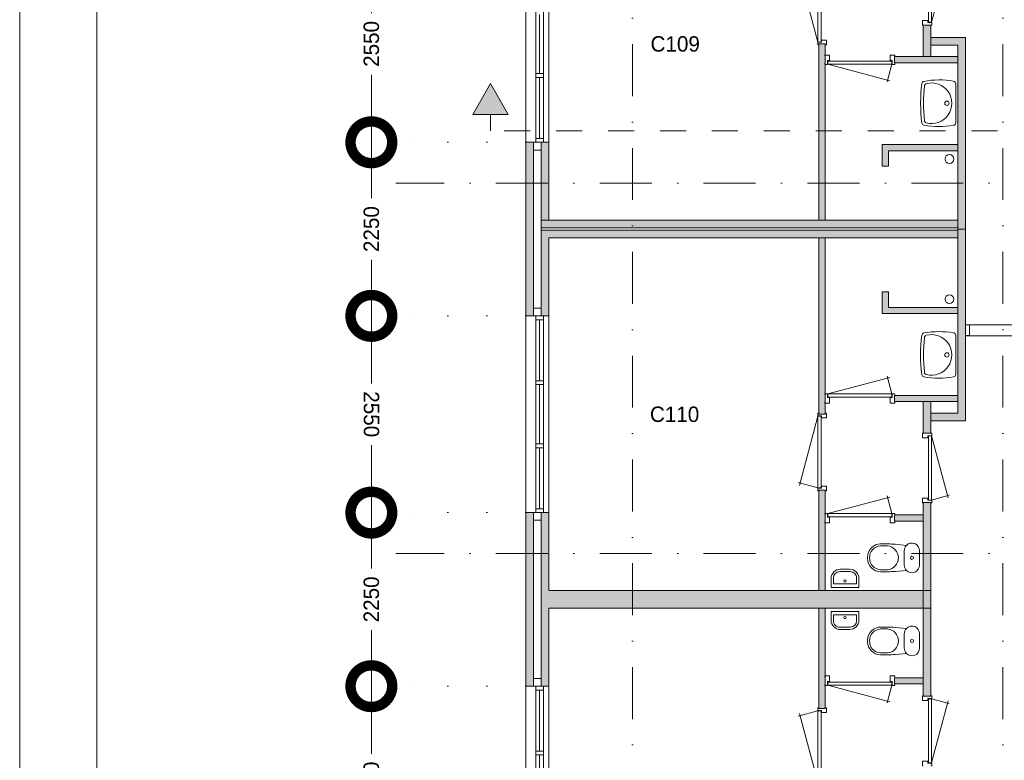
# Model space of a CAD drawing. Header units: millimetres. Extents: x -8493 to 75607, y -3060 to 56340.
# Tile 19 of 35: x -8493 to 4267, y 29214 to 38814. Entities that reach past the tile are written whole.
import ezdxf
from ezdxf.enums import TextEntityAlignment as Align

# ---------------------------------------------------------------- set-up
doc = ezdxf.new("R2010")
doc.units = ezdxf.units.MM
doc.header["$PDMODE"] = 3
doc.header["$PDSIZE"] = 1
for name, pattern in [('DGN1', [504.6, 0, -504.6]), ('DGN2', [672.8, 336.4, -336.4]), ('DGN4', [1345.6, 672.8, -336.4, 0, -336.4])]:
    doc.linetypes.add(name, pattern=pattern)
for name, color, linetype in [('1', 7, 'Continuous'), ('12', 7, 'Continuous'), ('16', 7, 'Continuous'), ('17', 7, 'Continuous'), ('30', 7, 'Continuous'), ('31', 7, 'Continuous'), ('32', 7, 'Continuous'), ('33', 7, 'Continuous'), ('40', 7, 'Continuous'), ('48', 7, 'Continuous'), ('56', 7, 'Continuous'), ('58', 7, 'Continuous'), ('62', 7, 'Continuous')]:
    doc.layers.add(name, color=color, linetype=linetype)
doc.styles.add('dgn003', font='dgn003.shx')
doc.styles.get("Standard").update_dxf_attribs({"font": 'arial.ttf'})
doc.dimstyles.get("Standard").update_dxf_attribs({"dimtxt": 0.18, "dimasz": 0.18, "dimexe": 0.18, "dimexo": 0.0625, "dimgap": 0.09, "dimtad": 0, "dimtih": 1, "dimtoh": 1, "dimdec": 4, "dimzin": 0, "dimdsep": 46, "dimtxsty": 'Standard', "dimcen": 0.09, "dimadec": 0, "dimazin": 0, "dimtfac": 1, "dimtdec": 4, "dimtofl": 0, "dimtmove": 0, "dimatfit": 3, "dimfxl": 1, "dimtolj": 1, "dimtzin": 0, "dimarcsym": 0})

# ---------------------------------------------------------------- blocks, each defined once
blk = doc.blocks.new('830R10124')
at = {"layer": '33', "color": 1, "linetype": 'Continuous', "lineweight": 0}
for p, q in [((108, -38), (336.87, -99.32)), ((108, -868), (322.82, -66.28))]:
    blk.add_line(p, q, dxfattribs=at)
at = {"layer": '33', "color": 92, "linetype": 'Continuous', "lineweight": 13, "true_color": 0x00e100, "flags": 128}
for points in [[(100, 0), (111, 0), (111, -35), (61, -35), (61, -60), (-11, -60), (-11, 0), (0, 0)], [(100, -906), (111, -906), (111, -871), (61, -871), (61, -846), (-11, -846), (-11, -906), (0, -906)]]:
    blk.add_lwpolyline(points, dxfattribs=at)
at = {"layer": '33', "color": 2, "linetype": 'Continuous', "lineweight": 13, "true_color": 0xf0f000, "flags": 128}
blk.add_lwpolyline([(108, -868), (108, -38), (68, -38), (68, -868), (108, -868)], dxfattribs=at)
blk = doc.blocks.new('CLOS0241')
at = {"layer": '40', "color": 7, "linetype": 'Continuous', "lineweight": 0}
for p, q in [((-528, 155), (-436, 155)), ((-670, -1), (-670, 1)), ((-220, -92), (-220, 92)), ((-528, -155), (-436, -155))]:
    blk.add_line(p, q, dxfattribs=at)
at = {"layer": '40', "color": 7, "linetype": 'Continuous', "lineweight": 0, "flags": 128}
for points in [[(-338, -176), (-192, -162), (-192, -162, 0.674333), (-20, -92), (-20, -92), (-20, 92), (-20, 92, 0.674333), (-192, 162), (-192, 162), (-338, 176), (-338, 176, 0.023285), (-431, 180), (-431, 180), (-525, 180), (-525, 180, 0.414214), (-695, 10), (-695, 10), (-695, -10), (-695, -10, 0.414214), (-525, -180), (-525, -180), (-431, -180), (-431, -180, 0.023285), (-338, -176)], [(-220, 92, -0.194504), (-192, 162)], [(-192, -162, -0.194504), (-220, -92)]]:
    blk.add_lwpolyline(points, format="xyb", dxfattribs=at)
at = {"layer": '40', "color": 7, "linetype": 'Continuous', "lineweight": 0}
blk.add_circle((-120, 0), 20, dxfattribs=at)
for centre, start, end in [((-514, 0), 94.9259, 265.0741), ((-450, 0), 274.9263, 85.0736)]:
    blk.add_arc(centre, 156, start, end, dxfattribs=at)
blk = doc.blocks.new('FT0141')
at = {"layer": '40', "color": 7, "linetype": 'Continuous', "lineweight": 0}
for p, q in [((180, -20), (-180, -20)), ((149, -65), (-149, -65)), ((-149, -65), (-149, -144)), ((180, -135), (180, -20))]:
    blk.add_line(p, q, dxfattribs=at)
at = {"layer": '40', "color": 7, "linetype": 'Continuous', "lineweight": 0, "flags": 128}
for points in [[(-180, -20), (-180, -135)], [(149, -144), (149, -65)], [(-69, -224), (69, -224)], [(-60, -255), (60, -255)]]:
    blk.add_lwpolyline(points, dxfattribs=at)
for points in [[(-60, -255, -0.414214), (-180, -135)], [(-69, -224, -0.414214), (-149, -144)]]:
    blk.add_lwpolyline(points, format="xyb", dxfattribs=at)
at = {"layer": '40', "color": 7, "linetype": 'Continuous', "lineweight": 0}
blk.add_circle((-1, -101), 15.1, dxfattribs=at)
for centre, radius in [((60, -135), 120), ((69, -144), 80)]:
    blk.add_arc(centre, radius, 270, 0, dxfattribs=at)
blk = doc.blocks.new('830R10125')
at = {"layer": '33', "color": 1, "linetype": 'Continuous', "lineweight": 0}
for p, q in [((-868, -108), (-66.28, -322.82)), ((-38, -108), (-99.32, -336.87))]:
    blk.add_line(p, q, dxfattribs=at)
at = {"layer": '33', "color": 92, "linetype": 'Continuous', "lineweight": 13, "true_color": 0x00e100, "flags": 128}
for points in [[(-906, -100), (-906, -111), (-871, -111), (-871, -61), (-846, -61), (-846, 11), (-906, 11), (-906, 0)], [(0, -100), (0, -111), (-35, -111), (-35, -61), (-60, -61), (-60, 11), (0, 11), (0, 0)]]:
    blk.add_lwpolyline(points, dxfattribs=at)
at = {"layer": '33', "color": 2, "linetype": 'Continuous', "lineweight": 13, "true_color": 0xf0f000, "flags": 128}
blk.add_lwpolyline([(-868, -108), (-38, -108), (-38, -68), (-868, -68), (-868, -108)], dxfattribs=at)
blk = doc.blocks.new('930L0942')
at = {"layer": '33', "color": 1, "linetype": 'Continuous', "lineweight": 0}
for p, q in [((-98, 968), (-353.44, 899.56)), ((-98, 38), (-338.7, 936.31))]:
    blk.add_line(p, q, dxfattribs=at)
at = {"layer": '33', "color": 92, "linetype": 'Continuous', "lineweight": 13, "true_color": 0x00e100, "flags": 128}
for points in [[(-90, 1006), (-101, 1006), (-101, 971), (-51, 971), (-51, 946), (11, 946), (11, 1006), (0, 1006)], [(-90, 0), (-101, 0), (-101, 35), (-51, 35), (-51, 60), (11, 60), (11, 0), (0, 0)]]:
    blk.add_lwpolyline(points, dxfattribs=at)
at = {"layer": '33', "color": 2, "linetype": 'Continuous', "lineweight": 13, "true_color": 0xf0f000, "flags": 128}
blk.add_lwpolyline([(-98, 968), (-98, 38), (-58, 38), (-58, 968), (-98, 968)], dxfattribs=at)
blk = doc.blocks.new('830R10127')
at = {"layer": '33', "color": 1, "linetype": 'Continuous', "lineweight": 0}
for p, q in [((108, 868), (322.82, 66.28)), ((108, 38), (336.87, 99.32))]:
    blk.add_line(p, q, dxfattribs=at)
at = {"layer": '33', "color": 92, "linetype": 'Continuous', "lineweight": 13, "true_color": 0x00e100, "flags": 128}
for points in [[(100, 906), (111, 906), (111, 871), (61, 871), (61, 846), (-11, 846), (-11, 906), (0, 906)], [(100, 0), (111, 0), (111, 35), (61, 35), (61, 60), (-11, 60), (-11, 0), (0, 0)]]:
    blk.add_lwpolyline(points, dxfattribs=at)
at = {"layer": '33', "color": 2, "linetype": 'Continuous', "lineweight": 13, "true_color": 0xf0f000, "flags": 128}
blk.add_lwpolyline([(108, 868), (108, 38), (68, 38), (68, 868), (108, 868)], dxfattribs=at)
blk = doc.blocks.new('CLOS0242')
at = {"layer": '40', "color": 7, "linetype": 'Continuous', "lineweight": 0}
for p, q in [((-528, 155), (-436, 155)), ((-670, 1), (-670, -1)), ((-220, 92), (-220, -93)), ((-528, -155), (-436, -155))]:
    blk.add_line(p, q, dxfattribs=at)
at = {"layer": '40', "color": 7, "linetype": 'Continuous', "lineweight": 0, "flags": 128}
for points in [[(-338, 176), (-192, 162), (-192, 162, -0.674333), (-20, 92), (-20, 92), (-20, -93), (-20, -93, -0.674333), (-192, -162), (-192, -162), (-338, -176), (-338, -176, -0.023285), (-431, -180), (-431, -180), (-525, -180), (-525, -180, -0.414214), (-695, -10), (-695, -10), (-695, 10), (-695, 10, -0.414214), (-525, 180), (-525, 180), (-431, 180), (-431, 180, -0.023285), (-338, 176)], [(-528, -155, -0.917521), (-528, 155)], [(-437, 155, -0.917514), (-437, -155)]]:
    blk.add_lwpolyline(points, format="xyb", dxfattribs=at)
at = {"layer": '40', "color": 7, "linetype": 'Continuous', "lineweight": 0}
blk.add_circle((-120, 0), 20, dxfattribs=at)
for centre, start, end in [((-120, 92), 135.9727, 180), ((-120, -93), 180, 224.0273)]:
    blk.add_arc(centre, 100, start, end, dxfattribs=at)
blk = doc.blocks.new('FT0142')
at = {"layer": '40', "color": 7, "linetype": 'Continuous', "lineweight": 0}
for p, q in [((-149, 65), (-149, 144)), ((180, 135), (180, 20)), ((180, 20), (-180, 20)), ((149, 65), (-149, 65))]:
    blk.add_line(p, q, dxfattribs=at)
at = {"layer": '40', "color": 7, "linetype": 'Continuous', "lineweight": 0, "flags": 128}
for points in [[(-180, 20), (-180, 135)], [(-69, 224), (69, 224)], [(-60, 255), (60, 255)], [(149, 144), (149, 65)]]:
    blk.add_lwpolyline(points, dxfattribs=at)
for points in [[(60, 255, -0.414214), (180, 135)], [(69, 224, -0.414214), (149, 144)]]:
    blk.add_lwpolyline(points, format="xyb", dxfattribs=at)
at = {"layer": '40', "color": 7, "linetype": 'Continuous', "lineweight": 0}
blk.add_circle((-1, 101), 15.1, dxfattribs=at)
for centre, radius in [((-60, 135), 120), ((-69, 144), 80)]:
    blk.add_arc(centre, radius, 90, 180, dxfattribs=at)
blk = doc.blocks.new('830R10128')
at = {"layer": '33', "color": 1, "linetype": 'Continuous', "lineweight": 0}
for p, q in [((-868, 108), (-66.28, 322.82)), ((-38, 108), (-99.32, 336.87))]:
    blk.add_line(p, q, dxfattribs=at)
at = {"layer": '33', "color": 92, "linetype": 'Continuous', "lineweight": 13, "true_color": 0x00e100, "flags": 128}
for points in [[(-906, 100), (-906, 111), (-871, 111), (-871, 61), (-846, 61), (-846, -11), (-906, -11), (-906, 0)], [(0, 100), (0, 111), (-35, 111), (-35, 61), (-60, 61), (-60, -11), (0, -11), (0, 0)]]:
    blk.add_lwpolyline(points, dxfattribs=at)
at = {"layer": '33', "color": 2, "linetype": 'Continuous', "lineweight": 13, "true_color": 0xf0f000, "flags": 128}
blk.add_lwpolyline([(-868, 108), (-38, 108), (-38, 68), (-868, 68), (-868, 108)], dxfattribs=at)
blk = doc.blocks.new('930L0943')
at = {"layer": '33', "color": 1, "linetype": 'Continuous', "lineweight": 0}
for p, q in [((-98, -38), (-338.7, -936.31)), ((-98, -968), (-353.44, -899.56))]:
    blk.add_line(p, q, dxfattribs=at)
at = {"layer": '33', "color": 92, "linetype": 'Continuous', "lineweight": 13, "true_color": 0x00e100, "flags": 128}
for points in [[(-90, 0), (-101, 0), (-101, -35), (-51, -35), (-51, -60), (11, -60), (11, 0), (0, 0)], [(-90, -1006), (-101, -1006), (-101, -971), (-51, -971), (-51, -946), (11, -946), (11, -1006), (0, -1006)]]:
    blk.add_lwpolyline(points, dxfattribs=at)
at = {"layer": '33', "color": 2, "linetype": 'Continuous', "lineweight": 13, "true_color": 0xf0f000, "flags": 128}
blk.add_lwpolyline([(-98, -968), (-98, -38), (-58, -38), (-58, -968), (-98, -968)], dxfattribs=at)
blk = doc.blocks.new('WT0142')
at = {"layer": '40', "color": 7, "linetype": 'Continuous', "lineweight": 0}
blk.add_line((-20, 253), (-20, -253), dxfattribs=at)
blk.add_circle((-133, 0), 28.1, dxfattribs=at)
for centre, radius, start, end in [((1669, 0), 2144, 173.1425, 186.8575), ((-426, 252), 33, 100.3455, 173.1425), ((-236, -766), 1068, 79.7983, 100.5514), ((-332, 0), 263, 254.8667, 105.1333), ((-53, 253), 33, 0, 79.9973), ((1707, 0), 2144, 173.9582, 186.0418), ((-392, 222), 33, 105.1333, 173.9582), ((-392, -222), 33, 186.0418, 254.8667), ((-53, -253), 33, 280.0027, 0), ((-426, -252), 33, 186.8575, 259.6545), ((-236, 766), 1068, 259.4486, 280.2017)]:
    blk.add_arc(centre, radius, start, end, dxfattribs=at)
blk = doc.blocks.new('830R10129')
at = {"layer": '33', "color": 1, "linetype": 'Continuous', "lineweight": 0}
for p, q in [((-868, 108), (-66.28, 322.82)), ((-38, 108), (-99.32, 336.87))]:
    blk.add_line(p, q, dxfattribs=at)
at = {"layer": '33', "color": 92, "linetype": 'Continuous', "lineweight": 13, "true_color": 0x00e100, "flags": 128}
for points in [[(-906, 100), (-906, 111), (-871, 111), (-871, 61), (-846, 61), (-846, -11), (-906, -11), (-906, 0)], [(0, 100), (0, 111), (-35, 111), (-35, 61), (-60, 61), (-60, -11), (0, -11), (0, 0)]]:
    blk.add_lwpolyline(points, dxfattribs=at)
at = {"layer": '33', "color": 2, "linetype": 'Continuous', "lineweight": 13, "true_color": 0xf0f000, "flags": 128}
blk.add_lwpolyline([(-868, 108), (-38, 108), (-38, 68), (-868, 68), (-868, 108)], dxfattribs=at)
blk = doc.blocks.new('830R10130')
at = {"layer": '33', "color": 1, "linetype": 'Continuous', "lineweight": 0}
for p, q in [((108, -38), (336.87, -99.32)), ((108, -868), (322.82, -66.28))]:
    blk.add_line(p, q, dxfattribs=at)
at = {"layer": '33', "color": 92, "linetype": 'Continuous', "lineweight": 13, "true_color": 0x00e100, "flags": 128}
for points in [[(100, 0), (111, 0), (111, -35), (61, -35), (61, -60), (-11, -60), (-11, 0), (0, 0)], [(100, -906), (111, -906), (111, -871), (61, -871), (61, -846), (-11, -846), (-11, -906), (0, -906)]]:
    blk.add_lwpolyline(points, dxfattribs=at)
at = {"layer": '33', "color": 2, "linetype": 'Continuous', "lineweight": 13, "true_color": 0xf0f000, "flags": 128}
blk.add_lwpolyline([(108, -868), (108, -38), (68, -38), (68, -868), (108, -868)], dxfattribs=at)
blk = doc.blocks.new('930L0944')
at = {"layer": '33', "color": 1, "linetype": 'Continuous', "lineweight": 0}
for p, q in [((-98, 968), (-353.44, 899.56)), ((-98, 38), (-338.7, 936.31))]:
    blk.add_line(p, q, dxfattribs=at)
at = {"layer": '33', "color": 92, "linetype": 'Continuous', "lineweight": 13, "true_color": 0x00e100, "flags": 128}
for points in [[(-90, 1006), (-101, 1006), (-101, 971), (-51, 971), (-51, 946), (11, 946), (11, 1006), (0, 1006)], [(-90, 0), (-101, 0), (-101, 35), (-51, 35), (-51, 60), (11, 60), (11, 0), (0, 0)]]:
    blk.add_lwpolyline(points, dxfattribs=at)
at = {"layer": '33', "color": 2, "linetype": 'Continuous', "lineweight": 13, "true_color": 0xf0f000, "flags": 128}
blk.add_lwpolyline([(-98, 968), (-98, 38), (-58, 38), (-58, 968), (-98, 968)], dxfattribs=at)
blk = doc.blocks.new('WT0143')
at = {"layer": '40', "color": 7, "linetype": 'Continuous', "lineweight": 0}
blk.add_line((-20, -253), (-20, 253), dxfattribs=at)
at = {"layer": '40', "color": 7, "linetype": 'Continuous', "lineweight": 0, "flags": 128}
for points in [[(-459, -256, -0.059915), (-459, 256)], [(-459, 256, -0.328769), (-432, 284)], [(-432, 284, -0.090801), (-47, 286)], [(-401, 254, -1.30637), (-401, -254)], [(-47, 286, -0.363957), (-20, 253)], [(-425, -226, -0.052773), (-425, 226)], [(-425, 226, -0.309671), (-401, 254)], [(-401, -254, -0.309671), (-425, -226)], [(-20, -253, -0.363957), (-47, -286)], [(-432, -284, -0.328769), (-459, -256)], [(-47, -286, -0.090801), (-432, -284)]]:
    blk.add_lwpolyline(points, format="xyb", dxfattribs=at)
at = {"layer": '40', "color": 7, "linetype": 'Continuous', "lineweight": 0}
blk.add_circle((-133, 0), 28.1, dxfattribs=at)
blk = doc.blocks.new('830R10132')
at = {"layer": '33', "color": 1, "linetype": 'Continuous', "lineweight": 0}
for p, q in [((-868, -108), (-66.28, -322.82)), ((-38, -108), (-99.32, -336.87))]:
    blk.add_line(p, q, dxfattribs=at)
at = {"layer": '33', "color": 92, "linetype": 'Continuous', "lineweight": 13, "true_color": 0x00e100, "flags": 128}
for points in [[(-906, -100), (-906, -111), (-871, -111), (-871, -61), (-846, -61), (-846, 11), (-906, 11), (-906, 0)], [(0, -100), (0, -111), (-35, -111), (-35, -61), (-60, -61), (-60, 11), (0, 11), (0, 0)]]:
    blk.add_lwpolyline(points, dxfattribs=at)
at = {"layer": '33', "color": 2, "linetype": 'Continuous', "lineweight": 13, "true_color": 0xf0f000, "flags": 128}
blk.add_lwpolyline([(-868, -108), (-38, -108), (-38, -68), (-868, -68), (-868, -108)], dxfattribs=at)
blk = doc.blocks.new('A1')
at = {"layer": '1', "color": 1, "linetype": 'Continuous', "lineweight": 0}
blk.add_line((0, 59400), (0, 0), dxfattribs=at)
at = {"layer": '1', "color": 52, "linetype": 'Continuous', "lineweight": 0, "true_color": 0xc3c300, "flags": 128}
blk.add_lwpolyline([(1000, 1000), (83100, 1000), (83100, 58400), (1000, 58400), (1000, 1000)], dxfattribs=at)
blk = doc.blocks.new('_DotSmall')
at = {"color": 0, "linetype": 'ByBlock', "const_width": 0.5}
blk.add_lwpolyline([(-0.0625, 0, 1), (0.0625, 0, 1)], format="xyb", close=True, dxfattribs=at)
blk = doc.blocks.new('*D3010')
at = {"layer": '58', "color": 3, "linetype": 'Continuous', "lineweight": 0, "transparency": 16777216}
for p, q in [((-3935.24, 30174.49), (-3935.24, 29299.49)), ((-3935.24, 27624.49), (-3935.24, 28499.49))]:
    blk.add_line(p, q, dxfattribs=at)
at = {"layer": 'Defpoints', "color": 0, "linetype": 'Continuous', "transparency": 16777216}
for p in [(-1935.24, 30174.49), (-3935.24, 27624.49), (-1935.24, 27624.49)]:
    blk.add_point(p, dxfattribs=at)
at = {"layer": '58', "color": 3, "linetype": 'Continuous', "lineweight": 0, "transparency": 16777216, "xscale": 1080, "yscale": 1080, "zscale": 1080}
for p, rotation in [((-3935.24, 30174.49), 90), ((-3935.24, 27624.49), 270)]:
    blk.add_blockref('_DotSmall', p, dxfattribs=dict(at, rotation=rotation))
at = {"layer": '58', "color": 3, "linetype": 'Continuous', "lineweight": 0, "transparency": 16777216, "insert": (-3935.24, 28899.49), "char_height": 200, "attachment_point": 5, "rotation": 90, "style": 'dgn003'}
blk.add_mtext('\\A1;2550', dxfattribs=at)
blk = doc.blocks.new('*D3011')
at = {"layer": '58', "color": 3, "linetype": 'Continuous', "lineweight": 0, "transparency": 16777216}
for p, q in [((-3935.24, 32424.49), (-3935.24, 31699.49)), ((-3935.24, 30174.49), (-3935.24, 30899.49))]:
    blk.add_line(p, q, dxfattribs=at)
at = {"layer": 'Defpoints', "color": 0, "linetype": 'Continuous', "transparency": 16777216}
for p in [(-1935.24, 32424.49), (-3935.24, 30174.49), (-1935.24, 30174.49)]:
    blk.add_point(p, dxfattribs=at)
at = {"layer": '58', "color": 3, "linetype": 'Continuous', "lineweight": 0, "transparency": 16777216, "xscale": 1080, "yscale": 1080, "zscale": 1080}
for p, rotation in [((-3935.24, 32424.49), 90), ((-3935.24, 30174.49), 270)]:
    blk.add_blockref('_DotSmall', p, dxfattribs=dict(at, rotation=rotation))
at = {"layer": '58', "color": 3, "linetype": 'Continuous', "lineweight": 0, "transparency": 16777216, "insert": (-3935.24, 31299.49), "char_height": 200, "attachment_point": 5, "rotation": 90, "style": 'dgn003'}
blk.add_mtext('\\A1;2250', dxfattribs=at)
blk = doc.blocks.new('*D3012')
at = {"layer": '58', "color": 3, "linetype": 'Continuous', "lineweight": 0, "transparency": 16777216}
for p, q in [((-3935.24, 34974.49), (-3935.24, 34099.49)), ((-3935.24, 32424.49), (-3935.24, 33299.49))]:
    blk.add_line(p, q, dxfattribs=at)
at = {"layer": 'Defpoints', "color": 0, "linetype": 'Continuous', "transparency": 16777216}
for p in [(-3935.24, 34974.49), (-1935.24, 34974.49), (-1935.24, 32424.49)]:
    blk.add_point(p, dxfattribs=at)
at = {"layer": '58', "color": 3, "linetype": 'Continuous', "lineweight": 0, "transparency": 16777216, "xscale": 1080, "yscale": 1080, "zscale": 1080}
for p, rotation in [((-3935.24, 34974.49), 90), ((-3935.24, 32424.49), 270)]:
    blk.add_blockref('_DotSmall', p, dxfattribs=dict(at, rotation=rotation))
at = {"layer": '58', "color": 3, "linetype": 'Continuous', "lineweight": 0, "transparency": 16777216, "insert": (-3935.24, 33699.49), "char_height": 200, "attachment_point": 5, "rotation": 270, "style": 'dgn003'}
blk.add_mtext('\\A1;2550', dxfattribs=at)
blk = doc.blocks.new('*D2975')
at = {"layer": '58', "color": 3, "linetype": 'Continuous', "lineweight": 0, "transparency": 16777216}
for p, q in [((-3935.24, 37224.49), (-3935.24, 36499.49)), ((-3935.24, 34974.49), (-3935.24, 35699.49))]:
    blk.add_line(p, q, dxfattribs=at)
at = {"layer": 'Defpoints', "color": 0, "linetype": 'Continuous', "transparency": 16777216}
for p in [(-1935.24, 37224.49), (-3935.24, 34974.49), (-1935.24, 34974.49)]:
    blk.add_point(p, dxfattribs=at)
at = {"layer": '58', "color": 3, "linetype": 'Continuous', "lineweight": 0, "transparency": 16777216, "xscale": 1080, "yscale": 1080, "zscale": 1080}
for p, rotation in [((-3935.24, 37224.49), 90), ((-3935.24, 34974.49), 270)]:
    blk.add_blockref('_DotSmall', p, dxfattribs=dict(at, rotation=rotation))
at = {"layer": '58', "color": 3, "linetype": 'Continuous', "lineweight": 0, "transparency": 16777216, "insert": (-3935.24, 36099.49), "char_height": 200, "attachment_point": 5, "rotation": 90, "style": 'dgn003'}
blk.add_mtext('\\A1;2250', dxfattribs=at)
blk = doc.blocks.new('*D2976')
at = {"layer": '58', "color": 3, "linetype": 'Continuous', "lineweight": 0, "transparency": 16777216}
for p, q in [((-3935.24, 39774.49), (-3935.24, 38899.49)), ((-3935.24, 37224.49), (-3935.24, 38099.49))]:
    blk.add_line(p, q, dxfattribs=at)
at = {"layer": 'Defpoints', "color": 0, "linetype": 'Continuous', "transparency": 16777216}
for p in [(-1935.24, 39774.49), (-3935.24, 37224.49), (-1935.24, 37224.49)]:
    blk.add_point(p, dxfattribs=at)
at = {"layer": '58', "color": 3, "linetype": 'Continuous', "lineweight": 0, "transparency": 16777216, "xscale": 1080, "yscale": 1080, "zscale": 1080}
for p, rotation in [((-3935.24, 39774.49), 90), ((-3935.24, 37224.49), 270)]:
    blk.add_blockref('_DotSmall', p, dxfattribs=dict(at, rotation=rotation))
at = {"layer": '58', "color": 3, "linetype": 'Continuous', "lineweight": 0, "transparency": 16777216, "insert": (-3935.24, 38499.49), "char_height": 200, "attachment_point": 5, "rotation": 90, "style": 'dgn003'}
blk.add_mtext('\\A1;2550', dxfattribs=at)

msp = doc.modelspace()

# ---------------------------------------------------------------- hatches: boundary and pattern name
at = {"layer": '12'}
msp.add_hatch(color=3, dxfattribs=at).paths.add_polyline_path([(-2393.15, 37985.94), (-2161.17, 37584.16), (-2619.61, 37584.16)])
at = {"layer": '62'}
for color, points in [(7, [(3214.76, 38334.49), (3214.76, 38744.49), (3314.76, 38744.49), (3314.76, 38334.49)]), (7, [(3764.76, 36099.49), (3664.76, 36099.49), (3664.76, 38484.49), (3314.76, 38484.49), (3314.76, 38584.49), (3764.76, 38584.49)]), (9, [(1944.76, 36214.49), (1944.76, 38499.49), (1864.76, 38499.49), (1864.76, 36214.49)]), (9, [(2844.76, 38254.49), (2844.76, 38334.49), (3664.76, 38334.49), (3664.76, 38254.49)]), (7, [(-1835.24, 37224.49), (-1835.24, 34974.49), (-1935.24, 34974.49), (-1935.24, 37224.49)]), (9, [(-1735.24, 37224.49), (-1635.24, 37224.49), (-1635.24, 36214.49), (3664.76, 36214.49), (3664.76, 36114.49), (-1735.24, 36114.49)]), (9, [(2764.76, 36914.49), (2684.76, 36914.49), (2684.76, 37194.49), (3664.76, 37194.49), (3664.76, 37114.49), (2764.76, 37114.49)]), (9, [(-1735.24, 34974.49), (-1635.24, 34974.49), (-1635.24, 35984.49), (3664.76, 35984.49), (3664.76, 36084.49), (-1735.24, 36084.49)]), (9, [(1944.76, 35984.49), (1944.76, 33699.49), (1864.76, 33699.49), (1864.76, 35984.49)]), (7, [(3764.76, 36099.49), (3664.76, 36099.49), (3664.76, 33714.49), (3314.76, 33714.49), (3314.76, 33614.49), (3764.76, 33614.49)]), (9, [(2764.76, 35284.49), (2684.76, 35284.49), (2684.76, 35004.49), (3664.76, 35004.49), (3664.76, 35084.49), (2764.76, 35084.49)]), (9, [(2844.76, 33944.49), (2844.76, 33864.49), (3664.76, 33864.49), (3664.76, 33944.49)]), (7, [(3214.76, 33864.49), (3214.76, 33454.49), (3314.76, 33454.49), (3314.76, 33864.49)]), (9, [(1944.76, 32714.49), (1944.76, 31414.49), (1864.76, 31414.49), (1864.76, 32714.49)]), (7, [(3214.76, 32554.49), (3214.76, 31184.49), (3314.76, 31184.49), (3314.76, 32554.49)]), (7, [(-1835.24, 32424.49), (-1835.24, 30174.49), (-1935.24, 30174.49), (-1935.24, 32424.49)]), (9, [(-1735.24, 32424.49), (-1635.24, 32424.49), (-1635.24, 31414.49), (3214.76, 31414.49), (3214.76, 31184.49), (-1635.24, 31184.49), (-1635.24, 30174.49), (-1735.24, 30174.49)]), (9, [(2844.76, 32394.49), (2844.76, 32314.49), (3214.76, 32314.49), (3214.76, 32394.49)]), (7, [(3214.76, 30044.49), (3214.76, 31414.49), (3314.76, 31414.49), (3314.76, 30044.49)]), (9, [(1944.76, 29884.49), (1944.76, 31184.49), (1864.76, 31184.49), (1864.76, 29884.49)]), (9, [(2844.76, 30204.49), (2844.76, 30284.49), (3214.76, 30284.49), (3214.76, 30204.49)])]:
    msp.add_hatch(color=color, dxfattribs=at).paths.add_polyline_path(points)

# ---------------------------------------------------------------- linework, layer by layer
at = {"layer": '12', "color": 3, "linetype": 'Continuous', "lineweight": 0}
msp.add_line((-2390.39, 37584.16), (-2390.39, 37372.92), dxfattribs=at)
at = {"layer": '12', "color": 3, "linetype": 'Continuous', "lineweight": 0, "flags": 128}
msp.add_lwpolyline([(-2393.15, 37985.94), (-2161.17, 37584.16), (-2619.61, 37584.16), (-2393.15, 37985.94)], dxfattribs=at)
at = {"layer": '16', "color": 92, "linetype": 'Continuous', "lineweight": 0, "true_color": 0x00e100, "flags": 128}
for points in [[(3314.76, 38334.49), (3314.76, 38744.49), (3214.76, 38744.49), (3214.76, 38334.49), (3314.76, 38334.49)], [(3764.76, 36099.49), (3764.76, 38584.49), (3314.76, 38584.49), (3314.76, 38484.49), (3664.76, 38484.49), (3664.76, 36099.49), (3764.76, 36099.49)], [(1944.76, 38499.49), (1944.76, 36214.49), (1864.76, 36214.49), (1864.76, 38499.49), (1944.76, 38499.49)], [(3664.76, 38254.49), (3664.76, 38334.49), (2844.76, 38334.49), (2844.76, 38254.49), (3664.76, 38254.49)], [(-1635.24, 35984.49), (-1635.24, 34974.49), (-1935.24, 34974.49), (-1935.24, 37224.49), (-1635.24, 37224.49), (-1635.24, 36214.49)], [(3664.76, 37114.49), (2764.76, 37114.49), (2764.76, 36914.49), (2684.76, 36914.49), (2684.76, 37194.49), (3664.76, 37194.49), (3664.76, 37114.49)], [(-1735.24, 36114.49), (-1735.24, 35074.49), (-1835.24, 35074.49), (-1835.24, 37124.49), (-1735.24, 37124.49), (-1735.24, 36114.49)], [(-1735.24, 36084.49), (-1735.24, 35074.49), (-1835.24, 35074.49), (-1835.24, 37124.49), (-1735.24, 37124.49), (-1735.24, 36114.49)], [(1944.76, 33699.49), (1944.76, 35984.49), (1864.76, 35984.49), (1864.76, 33699.49), (1944.76, 33699.49)], [(3764.76, 36099.49), (3764.76, 33614.49), (3314.76, 33614.49), (3314.76, 33714.49), (3664.76, 33714.49), (3664.76, 36099.49), (3764.76, 36099.49)], [(3664.76, 35084.49), (2764.76, 35084.49), (2764.76, 35284.49), (2684.76, 35284.49), (2684.76, 35004.49), (3664.76, 35004.49), (3664.76, 35084.49)], [(3664.76, 33944.49), (3664.76, 33864.49), (2844.76, 33864.49), (2844.76, 33944.49), (3664.76, 33944.49)], [(3314.76, 33864.49), (3314.76, 33454.49), (3214.76, 33454.49), (3214.76, 33864.49), (3314.76, 33864.49)], [(1944.76, 31414.49), (1944.76, 32714.49), (1864.76, 32714.49), (1864.76, 31414.49), (1944.76, 31414.49)], [(3314.76, 32554.49), (3314.76, 31184.49), (3214.76, 31184.49), (3214.76, 32554.49), (3314.76, 32554.49)], [(-1635.24, 31184.49), (-1635.24, 30174.49), (-1935.24, 30174.49), (-1935.24, 32424.49), (-1635.24, 32424.49), (-1635.24, 31414.49)], [(-1735.24, 31314.49), (-1735.24, 30274.49), (-1835.24, 30274.49), (-1835.24, 32324.49), (-1735.24, 32324.49), (-1735.24, 31314.49)], [(3214.76, 32394.49), (3214.76, 32314.49), (2844.76, 32314.49), (2844.76, 32394.49), (3214.76, 32394.49)], [(3314.76, 30044.49), (3314.76, 31414.49), (3214.76, 31414.49), (3214.76, 30044.49), (3314.76, 30044.49)], [(1944.76, 31184.49), (1944.76, 29884.49), (1864.76, 29884.49), (1864.76, 31184.49), (1944.76, 31184.49)], [(3214.76, 30204.49), (3214.76, 30284.49), (2844.76, 30284.49), (2844.76, 30204.49), (3214.76, 30204.49)]]:
    msp.add_lwpolyline(points, dxfattribs=at)
at = {"layer": '17', "color": 92, "linetype": 'Continuous', "lineweight": 0, "true_color": 0x00e100}
for p, q in [((-1635.24, 31414.49), (3214.76, 31414.49)), ((-1635.24, 31184.49), (3214.76, 31184.49))]:
    msp.add_line(p, q, dxfattribs=at)
at = {"layer": '17', "color": 92, "linetype": 'Continuous', "lineweight": 0, "true_color": 0x00e100, "flags": 128}
for points in [[(-1635.24, 36114.49), (3664.76, 36114.49), (3664.76, 36214.49), (-1735.24, 36214.49)], [(-1635.24, 35984.49), (3664.76, 35984.49), (3664.76, 36084.49), (-1735.24, 36084.49)]]:
    msp.add_lwpolyline(points, dxfattribs=at)
at = {"layer": '30', "color": 3, "linetype": 'Continuous', "lineweight": 0}
for p, q in [((-1935.24, 37224.49), (-1935.24, 39774.49)), ((-1635.24, 37224.49), (-1635.24, 39774.49)), ((-1935.24, 34974.49), (-1935.24, 32424.49)), ((-1735.24, 35074.49), (-1835.24, 35074.49)), ((-1635.24, 34974.49), (-1635.24, 32424.49)), ((-1735.24, 30274.49), (-1835.24, 30274.49)), ((-1935.24, 27624.49), (-1935.24, 30174.49)), ((-1635.24, 27624.49), (-1635.24, 30174.49))]:
    msp.add_line(p, q, dxfattribs=at)
at = {"layer": '31', "color": 3, "linetype": 'Continuous', "lineweight": 0}
for p, q in [((3764.76, 34856.99), (5364.76, 34856.99)), ((3764.76, 34716.99), (5364.76, 34716.99))]:
    msp.add_line(p, q, dxfattribs=at)
at = {"layer": '32', "color": 3, "linetype": 'Continuous', "lineweight": 0}
for p, q in [((-1805.24, 39724.49), (-1805.24, 37274.49)), ((-1705.24, 37274.49), (-1705.24, 39774.49)), ((-1755.24, 38116.16), (-1755.24, 38882.83)), ((-1755.24, 37274.49), (-1755.24, 38066.16)), ((-1805.24, 37274.49), (-1705.24, 37274.49)), ((-1805.24, 32474.49), (-1805.24, 34924.49)), ((-1805.24, 34924.49), (-1705.24, 34924.49)), ((-1755.24, 34924.49), (-1755.24, 34132.82)), ((-1705.24, 34924.49), (-1705.24, 32424.49)), ((-1755.24, 34082.82), (-1755.24, 33316.15)), ((-1755.24, 33266.15), (-1755.24, 32474.49)), ((-1805.24, 30124.49), (-1805.24, 27674.49)), ((-1755.24, 29332.83), (-1755.24, 30124.49)), ((-1705.24, 27674.49), (-1705.24, 30174.49)), ((-1755.24, 28516.16), (-1755.24, 29282.83))]:
    msp.add_line(p, q, dxfattribs=at)
at = {"layer": '32', "color": 3, "linetype": 'Continuous', "lineweight": 0, "flags": 128}
for points in [[(-1705.24, 38066.16), (-1705.24, 38116.16), (-1805.24, 38116.16), (-1805.24, 38066.16), (-1705.24, 38066.16)], [(-1705.24, 37224.49), (-1705.24, 37274.49), (-1805.24, 37274.49), (-1805.24, 37224.49), (-1705.24, 37224.49)], [(-1705.24, 34974.49), (-1705.24, 34924.49), (-1805.24, 34924.49), (-1805.24, 34974.49), (-1705.24, 34974.49)], [(3764.76, 34856.99), (3814.76, 34856.99), (3814.76, 34717.99), (3764.76, 34717.99), (3764.76, 34856.99)], [(-1705.24, 34132.82), (-1705.24, 34082.82), (-1805.24, 34082.82), (-1805.24, 34132.82), (-1705.24, 34132.82)], [(-1705.24, 33316.15), (-1705.24, 33266.15), (-1805.24, 33266.15), (-1805.24, 33316.15), (-1705.24, 33316.15)], [(-1705.24, 32474.49), (-1705.24, 32424.49), (-1805.24, 32424.49), (-1805.24, 32474.49), (-1705.24, 32474.49)], [(-1705.24, 30124.49), (-1705.24, 30174.49), (-1805.24, 30174.49), (-1805.24, 30124.49), (-1705.24, 30124.49)], [(-1705.24, 29282.83), (-1705.24, 29332.83), (-1805.24, 29332.83), (-1805.24, 29282.83), (-1705.24, 29282.83)]]:
    msp.add_lwpolyline(points, dxfattribs=at)
at = {"layer": '40', "color": 3, "linetype": 'Continuous', "lineweight": 0}
for centre in [(3556.16, 37007.73), (3556.16, 35191.25)]:
    msp.add_circle(centre, 57.46, dxfattribs=at)
at = {"layer": '56', "color": 3, "linetype": 'DGN4', "lineweight": 0}
for p, q in [((-550.24, 55989.76), (-550.24, 547.85)), ((4249.76, 55989.76), (4249.76, 547.85)), ((52180.43, 36692.77), (-3616.95, 36692.77)), ((52180.43, 31892.77), (-3616.95, 31892.77))]:
    msp.add_line(p, q, dxfattribs=at)
at = {"layer": '58', "color": 3, "linetype": 'DGN2', "lineweight": 0}
msp.add_line((10907.37, 37372.92), (-2390.39, 37372.92), dxfattribs=at)
at = {"layer": '58', "color": 3, "linetype": 'DGN1', "lineweight": 0}
for p, q in [((-1935.24, 37224.49), (-3935.24, 37224.49)), ((-1935.24, 34974.49), (-3935.24, 34974.49)), ((-1935.24, 32424.49), (-3935.24, 32424.49)), ((-1935.24, 30174.49), (-3935.24, 30174.49))]:
    msp.add_line(p, q, dxfattribs=at)
at = {"layer": '62', "color": 7, "linetype": 'Continuous', "lineweight": 0, "flags": 128}
for points in [[(3214.76, 38334.49), (3214.76, 38744.49), (3314.76, 38744.49), (3314.76, 38334.49), (3214.76, 38334.49)], [(3764.76, 36099.49), (3664.76, 36099.49), (3664.76, 38484.49), (3314.76, 38484.49), (3314.76, 38584.49), (3764.76, 38584.49), (3764.76, 36099.49)], [(-1835.24, 37224.49), (-1835.24, 34974.49), (-1935.24, 34974.49), (-1935.24, 37224.49), (-1835.24, 37224.49)], [(3764.76, 36099.49), (3664.76, 36099.49), (3664.76, 33714.49), (3314.76, 33714.49), (3314.76, 33614.49), (3764.76, 33614.49), (3764.76, 36099.49)], [(3214.76, 33864.49), (3214.76, 33454.49), (3314.76, 33454.49), (3314.76, 33864.49), (3214.76, 33864.49)], [(3214.76, 32554.49), (3214.76, 31184.49), (3314.76, 31184.49), (3314.76, 32554.49), (3214.76, 32554.49)], [(-1835.24, 32424.49), (-1835.24, 30174.49), (-1935.24, 30174.49), (-1935.24, 32424.49), (-1835.24, 32424.49)], [(3214.76, 30044.49), (3214.76, 31414.49), (3314.76, 31414.49), (3314.76, 30044.49), (3214.76, 30044.49)]]:
    msp.add_lwpolyline(points, dxfattribs=at)
at = {"layer": '62', "color": 9, "linetype": 'Continuous', "lineweight": 0, "flags": 128}
for points in [[(1944.76, 36214.49), (1944.76, 38499.49), (1864.76, 38499.49), (1864.76, 36214.49), (1944.76, 36214.49)], [(2844.76, 38254.49), (2844.76, 38334.49), (3664.76, 38334.49), (3664.76, 38254.49), (2844.76, 38254.49)], [(-1735.24, 37224.49), (-1635.24, 37224.49), (-1635.24, 36214.49), (3664.76, 36214.49), (3664.76, 36114.49), (-1735.24, 36114.49), (-1735.24, 37224.49)], [(2764.76, 36914.49), (2684.76, 36914.49), (2684.76, 37194.49), (3664.76, 37194.49), (3664.76, 37114.49), (2764.76, 37114.49), (2764.76, 36914.49)], [(-1735.24, 34974.49), (-1635.24, 34974.49), (-1635.24, 35984.49), (3664.76, 35984.49), (3664.76, 36084.49), (-1735.24, 36084.49), (-1735.24, 34974.49)], [(1944.76, 35984.49), (1944.76, 33699.49), (1864.76, 33699.49), (1864.76, 35984.49), (1944.76, 35984.49)], [(2764.76, 35284.49), (2684.76, 35284.49), (2684.76, 35004.49), (3664.76, 35004.49), (3664.76, 35084.49), (2764.76, 35084.49), (2764.76, 35284.49)], [(2844.76, 33944.49), (2844.76, 33864.49), (3664.76, 33864.49), (3664.76, 33944.49), (2844.76, 33944.49)], [(1944.76, 32714.49), (1944.76, 31414.49), (1864.76, 31414.49), (1864.76, 32714.49), (1944.76, 32714.49)], [(-1735.24, 32424.49), (-1635.24, 32424.49), (-1635.24, 31414.49), (3214.76, 31414.49), (3214.76, 31184.49), (-1635.24, 31184.49), (-1635.24, 30174.49), (-1735.24, 30174.49), (-1735.24, 32424.49)], [(2844.76, 32394.49), (2844.76, 32314.49), (3214.76, 32314.49), (3214.76, 32394.49), (2844.76, 32394.49)], [(1944.76, 29884.49), (1944.76, 31184.49), (1864.76, 31184.49), (1864.76, 29884.49), (1944.76, 29884.49)], [(2844.76, 30204.49), (2844.76, 30284.49), (3214.76, 30284.49), (3214.76, 30204.49), (2844.76, 30204.49)]]:
    msp.add_lwpolyline(points, dxfattribs=at)

# ---------------------------------------------------------------- block references
at = {"color": 7, "linetype": 'Continuous', "lineweight": 0}
for name, p in [('A1', (-8492.96, -3060.21)), ('830R10130', (3216.66, 39649.2)), ('930L0944', (1950.73, 38486.26)), ('830R10132', (2847.84, 38344.67)), ('WT0143', (3656.9, 37730.35)), ('WT0142', (3656.9, 34468.63)), ('830R10129', (2847.84, 33854.31)), ('930L0943', (1950.73, 33712.72)), ('830R10127', (3216.66, 32549.78)), ('830R10128', (2847.85, 32302.89)), ('CLOS0242', (3189.86, 31838)), ('FT0142', (2202.72, 31434.92)), ('FT0141', (2202.72, 31164.06)), ('CLOS0241', (3189.86, 30760.98)), ('830R10125', (2847.85, 30296.09)), ('830R10124', (3216.66, 30049.2)), ('930L0942', (1950.73, 28886.26))]:
    msp.add_blockref(name, p, dxfattribs=at)

# ---------------------------------------------------------------- texts
at = {"layer": '48', "color": 7, "linetype": 'Continuous', "lineweight": 0, "style": 'dgn003'}
for s, p in [('C109', (2.21, 38499.81)), ('C110', (-5.73, 33699.15))]:
    msp.add_text(s, height=200, dxfattribs=at).set_placement(p, align=Align.MIDDLE_CENTER)

# ---------------------------------------------------------------- dimensions: what is measured, and where the dimension line sits
at = {"layer": '58', "color": 3, "linetype": 'Continuous', "lineweight": 0}
for base, p1, p2, angle, picture, middle, turn in [((-3935.24, 37224.49), (-1935.24, 39774.49), (-1935.24, 37224.49), 90, '*D2976', (-3935.24, 38499.49), 90), ((-3935.24, 34974.49), (-1935.24, 37224.49), (-1935.24, 34974.49), 90, '*D2975', (-3935.24, 36099.49), 90), ((-3935.24, 34974.49), (-1935.24, 32424.49), (-1935.24, 34974.49), 270, '*D3012', (-3935.24, 33699.49), 270), ((-3935.24, 30174.49), (-1935.24, 32424.49), (-1935.24, 30174.49), 90, '*D3011', (-3935.24, 31299.49), 90), ((-3935.24, 27624.49), (-1935.24, 30174.49), (-1935.24, 27624.49), 90, '*D3010', (-3935.24, 28899.49), 90)]:
    dim = msp.add_linear_dim(base=base, p1=p1, p2=p2, angle=angle, dimstyle='Standard', override={"dimscale": 1, "dimtxt": 200, "dimasz": 1080, "dimexe": 0, "dimexo": 0, "dimgap": 100, "dimtad": 1, "dimjust": 0, "dimtih": 0, "dimtoh": 0, "dimdec": 0, "dimlfac": 1, "dimzin": 11, "dimdsep": 46, "dimlunit": 2, "dimpost": '<>', "dimtxsty": 'dgn003', "dimblk1": 'DotSmall', "dimblk2": 'DotSmall', "dimsah": 1, "dimcen": 0, "dimse1": 1, "dimse2": 1, "dimclrd": 3, "dimclre": 3, "dimclrt": 3, "dimtol": 0, "dimtix": 1, "dimtofl": 1, "dimatfit": 3, "dimfrac": 1, "dimtolj": 1, "dimlwd": 0, "dimlwe": 0}, dxfattribs=at)
    dim.commit()
    dim.dimension.update_dxf_attribs({"geometry": picture, "text_midpoint": middle, "text_rotation": turn})

doc.saveas('drawing.dxf')
